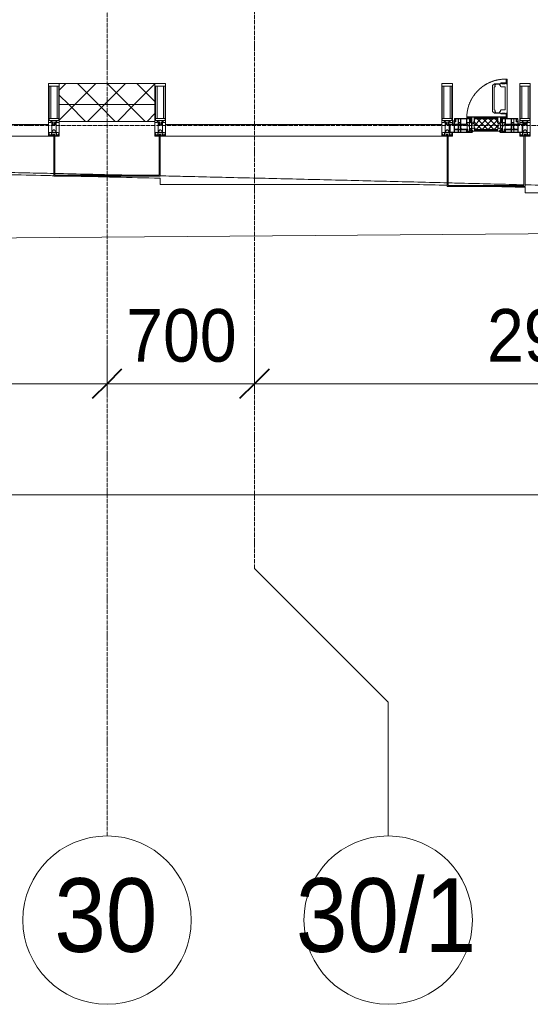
# Model space of a CAD drawing. Header units: millimetres. Extents: x 108703 to 201767, y 7718 to 232073.
# Tile 16 of 43: x 118335 to 120760, y 11226 to 15903. Entities that reach past the tile are written whole.
import ezdxf

# ---------------------------------------------------------------- set-up
doc = ezdxf.new("R2010")
doc.units = ezdxf.units.MM
for name, pattern in [('-D1-02х01', [3, 2, -1]), ('ADSK_Линия сетки', [25, 20, -2.5, 0, -2.5]), ('Линия сетки', [25, 20, -2.5, 0, -2.5])]:
    doc.linetypes.add(name, pattern=pattern)
for name, color, linetype, lineweight in [('Импосты витража', 7, 'Continuous', 18), ('Колонны', 7, 'Continuous', 18), ('Окна', 7, 'Continuous', 18), ('Оси', 7, 'Continuous', 9), ('Панели витража', 7, 'Continuous', 18), ('Размеры', 7, 'Continuous', 9), ('Размеры-100', 7, 'Continuous', 9), ('Стены разрез', 7, 'Continuous', 40), ('Стены штриховка', 7, 'Continuous', 40), ('Форма', 7, 'Continuous', 18), ('Формообразующий элемент-перекрытие', 7, 'Continuous', 18), ('Элементы узлов', 7, 'Continuous', 18)]:
    doc.layers.add(name, color=color, linetype=linetype, lineweight=lineweight)
doc.styles.add('Arial', font='arial.ttf', dxfattribs={"width": 0.9, "height": 250})
doc.styles.add('Arial_1', font='arial.ttf', dxfattribs={"width": 0.9, "height": 350})
doc.dimstyles.new('Основной_2_5_мм', dxfattribs={"dimscale": 304.8, "dimtxt": 255.06485, "dimasz": 0.463911, "dimexe": 0.492126, "dimexo": 0.492126, "dimgap": 0.098425, "dimtad": 1, "dimdec": 0, "dimdsep": 46, "dimtxsty": 'Arial', "dimblk1": 'OBLIQUE', "dimblk2": 'OBLIQUE', "dimsah": 1, "dimcen": 0.09, "dimdle": 0.492126, "dimazin": 2, "dimtfac": 1, "dimtdec": 4, "dimtix": 1, "dimtmove": 0, "dimatfit": 3, "dimfxl": 1, "dimtvp": 1, "dimtolj": 1, "dimtzin": 0, "dimlwd": 20, "dimlwe": 20, "dimarcsym": 2})
pattern_1 = [(45, (0, 0), (-70.71068, 70.71068), []), (135, (0, 0), (-70.71068, -70.71068), [])]

# ---------------------------------------------------------------- blocks, each defined once
blk = doc.blocks.new('A_PAN_Створка - 383мм-V34-МКСС_К4_L25_84_600_')
at = {"layer": 'Панели витража', "lineweight": 5}
h = blk.add_hatch(dxfattribs=at)
h.set_pattern_fill('FP_8', color=256, style=0, pattern_type=2)
h.set_pattern_definition([(45, (-120550, -15350), (-14.1421356, 14.1421356), []), (135, (-120550, -15350), (-14.1421356, -14.1421356), [])])
h.paths.add_polyline_path([(-54.5, 31.8), (54.5, 31.8), (54.9, 34.1), (57.2, 36.4), (57.2, 60.8), (54.6, 63.4), (53.6, 82.7), (-54.6, 81.8), (-54.6, 63.4), (-57.2, 60.8), (-57.2, 36.4), (-54.9, 34.1)])
at = {"layer": 'Окна', "lineweight": 5}
for p, q in [((39.7, 249), (31.1, 240.4)), ((31.1, 117.6), (31.1, 240.4)), ((41.4, 234.2), (39.1, 233.8)), ((70.1, 249), (39.7, 249)), ((41.4, 234.2), (43.5, 236.3)), ((45, 244.7), (42.3, 239.8)), ((42.3, 239.8), (43.5, 236.3)), ((45.9, 246.8), (45, 244.7)), ((63.3, 246.8), (45.9, 246.8)), ((64.1, 245), (63.3, 246.8)), ((64.1, 245), (66.7, 241)), ((66.7, 241), (68.6, 239.7)), ((68.6, 239.7), (68.6, 236.4)), ((68.6, 236.4), (71.1, 233.9)), ((70.1, 252.9), (70.1, 249)), ((95.1, 252.9), (70.1, 252.9)), ((71.1, 233.9), (89.5, 233.9)), ((74.1, 248.4), (74.1, 252.9)), ((89.1, 248.4), (74.1, 248.4)), ((89.1, 252.9), (89.1, 248.4)), ((89.5, 233.9), (90.6, 232.8)), ((93.1, 248.4), (93.1, 252.9)), ((97.9, 248.4), (93.1, 248.4)), ((95.1, 270.5), (95.1, 252.9)), ((99.6, 270.5), (95.1, 270.5)), ((97.9, 262.4), (95.1, 262.4)), ((97.9, 262.4), (97.9, 248.4)), ((99.6, 270.5), (99.6, 87.5)), ((39.1, 179), (39.1, 233.8)), ((90.6, 125.2), (90.6, 232.8)), ((39.1, 179), (39.1, 124.2)), ((39.7, 109), (31.1, 117.6)), ((41.4, 123.8), (39.1, 124.2)), ((70.1, 109), (39.7, 109)), ((41.4, 123.8), (43.5, 121.7)), ((42.3, 118.2), (43.5, 121.7)), ((45, 113.3), (42.3, 118.2)), ((45.9, 111.2), (45, 113.3)), ((63.3, 111.2), (45.9, 111.2)), ((64.1, 113), (63.3, 111.2)), ((64.1, 113), (66.7, 117)), ((66.7, 117), (68.6, 118.3)), ((68.6, 121.6), (71.1, 124.1)), ((68.6, 118.3), (68.6, 121.6)), ((70.1, 105.1), (70.1, 109)), ((95.1, 105.1), (70.1, 105.1)), ((71.1, 124.1), (89.5, 124.1)), ((74.1, 109.6), (74.1, 105.1)), ((89.1, 109.6), (74.1, 109.6)), ((89.1, 105.1), (89.1, 109.6)), ((89.5, 124.1), (90.6, 125.2)), ((93.1, 109.6), (93.1, 105.1)), ((97.9, 109.6), (93.1, 109.6)), ((95.1, 87.5), (95.1, 105.1)), ((97.9, 95.6), (95.1, 95.6)), ((97.9, 95.6), (97.9, 109.6)), ((-171, 57), (-156, 57)), ((-171, 17), (-171, 57)), ((-153, 73.5), (-150, 73.5)), ((-153, 60), (-153, 73.5)), ((-150, 84), (-78, 84)), ((-150, 73.5), (-150, 84)), ((-91.5, 92), (91.5, 92)), ((-91.5, 87.5), (-91.5, 92)), ((-73.9, 87.5), (-91.5, 87.5)), ((-78, 84), (-78, 23.5)), ((-73.9, 62.5), (-73.9, 87.5)), ((-70, 62.5), (-73.9, 62.5)), ((-70, 32.1), (-70, 62.5)), ((70, 62.5), (70, 32.1)), ((73.9, 62.5), (70, 62.5)), ((73.9, 87.5), (73.9, 62.5)), ((91.5, 87.5), (73.9, 87.5)), ((78, 84), (150, 84)), ((78, 23.5), (78, 84)), ((91.5, 92), (91.5, 87.5)), ((99.6, 87.5), (95.1, 87.5)), ((150, 84), (150, 73.5)), ((150, 73.5), (153, 73.5)), ((153, 73.5), (153, 60)), ((156, 57), (171, 57)), ((171, 57), (171, 17)), ((-67.9, 17), (-171, 17)), ((-78, 23.5), (-67.9, 23.5)), ((-61.4, 23.5), (-70, 32.1)), ((-67.9, 23.5), (-64.6, 26.8)), ((-67.9, 17), (-67.9, 23.5)), ((-61.4, 23.5), (-67.9, 17)), ((-64.6, 26.8), (-61.4, 23.5)), ((61.4, 23.5), (-61.4, 23.5)), ((70, 32.1), (61.4, 23.5)), ((61.4, 23.5), (64.6, 26.8)), ((67.9, 17), (61.4, 23.5)), ((64.6, 26.8), (67.9, 23.5)), ((67.9, 23.5), (67.9, 17)), ((67.9, 23.5), (78, 23.5)), ((171, 17), (67.9, 17))]:
    blk.add_line(p, q, dxfattribs=at)
at = {"layer": 'Окна', "color": 253, "lineweight": 5, "true_color": 0xaaaaaa}
for p, q in [((-171, 55.5), (-152, 55.5)), ((-152, 20), (-152, 73.5)), ((-150.5, 69.5), (-150.5, 73.5)), ((-145, 69.5), (-150.5, 69.5)), ((-150.5, 33.6), (-150.5, 68)), ((-150.5, 68), (-143.5, 68)), ((-150.5, 56.6), (-132.4, 56.6)), ((-136.4, 52.4), (-150.5, 52.4)), ((-148.5, 82.5), (-132.4, 82.5)), ((-148.5, 81), (-148.5, 82.5)), ((-143.5, 81), (-148.5, 81)), ((-145, 69.5), (-145, 79.5)), ((-143.5, 68), (-143.5, 81)), ((-137.2, 54.8), (-135.8, 50.8)), ((-132.5, 54.8), (-137.2, 54.8)), ((-132.1, 49), (-135.8, 50.8)), ((-132.5, 53.8), (-133.4, 52)), ((-133.4, 52), (-130.1, 50.4)), ((-132.5, 53.8), (-132.5, 54.8)), ((-132.4, 56.6), (-132.4, 82.5)), ((-132.1, 49), (-132.1, 36.8)), ((-131, 82.5), (-120.8, 82.5)), ((-131, 82.5), (-131, 64.6)), ((-131, 64.6), (-120.8, 64.6)), ((-131, 56.5), (-131, 62.6)), ((-120.8, 62.6), (-131, 62.6)), ((-131, 56.5), (-120.8, 56.5)), ((-131, 55.1), (-131, 52.7)), ((-120.8, 55.1), (-131, 55.1)), ((-129.4, 51.1), (-131, 52.7)), ((-130.1, 50.4), (-129.4, 51.1)), ((-130.1, 35.3), (-130.1, 50.4)), ((-122.4, 51.1), (-120.8, 52.7)), ((-121.7, 50.4), (-122.4, 51.1)), ((-118.4, 52), (-121.7, 50.4)), ((-121.7, 35.3), (-121.7, 50.4)), ((-120.8, 82.5), (-120.8, 64.6)), ((-120.8, 56.5), (-120.8, 62.6)), ((-120.8, 55.1), (-120.8, 52.7)), ((-119.7, 49), (-115.9, 50.8)), ((-119.7, 49), (-119.7, 36.8)), ((-119.3, 82.5), (-92.5, 82.5)), ((-119.3, 56.6), (-119.3, 82.5)), ((-92.5, 56.6), (-119.3, 56.6)), ((-119.3, 54.8), (-114.6, 54.8)), ((-119.3, 53.8), (-119.3, 54.8)), ((-119.3, 53.8), (-118.4, 52)), ((-114.6, 54.8), (-115.9, 50.8)), ((-94.1, 52.5), (-115.3, 52.5)), ((-89.9, 50.9), (-94.1, 52.5)), ((-92.5, 56.6), (-92.5, 82.5)), ((-90.8, 82.5), (-79.5, 82.5)), ((-90.8, 64.6), (-90.8, 82.5)), ((-80.1, 64.6), (-90.8, 64.6)), ((-90.8, 62.7), (-90.8, 56.6)), ((-80.4, 62.7), (-90.8, 62.7)), ((-90.8, 56.6), (-85.9, 56.6)), ((-89.9, 52.2), (-88.6, 53.5)), ((-89.9, 52.2), (-89.9, 50.9)), ((-89.9, 35.1), (-89.9, 50.9)), ((-85.9, 53.5), (-88.6, 53.5)), ((-85.9, 56.6), (-85.9, 53.5)), ((-85.9, 53.5), (-78, 45.6)), ((-85, 84), (-85, 87.5)), ((-85, 87.5), (-78, 87.5)), ((-78, 84), (-85, 84)), ((-80.4, 61.1), (-80.4, 62.7)), ((-78, 61.1), (-80.4, 61.1)), ((-80.1, 66.1), (-80.1, 64.6)), ((-78, 66.1), (-80.1, 66.1)), ((-79.5, 82.5), (-79.5, 80.6)), ((-79.5, 80.6), (-78, 80.6)), ((-78, 87.5), (-78, 84)), ((-78, 66.1), (-78, 61.1)), ((78, 87.5), (78, 84)), ((85, 87.5), (78, 87.5)), ((78, 84), (85, 84)), ((79.5, 80.6), (78, 80.6)), ((78, 66.1), (78, 61.1)), ((78, 66.1), (80.1, 66.1)), ((78, 61.1), (80.4, 61.1)), ((85.9, 53.5), (78, 45.6)), ((90.8, 82.5), (79.5, 82.5)), ((79.5, 82.5), (79.5, 80.6)), ((80.1, 66.1), (80.1, 64.6)), ((80.1, 64.6), (90.8, 64.6)), ((80.4, 62.7), (90.8, 62.7)), ((80.4, 61.1), (80.4, 62.7)), ((85, 84), (85, 87.5)), ((85.9, 56.6), (85.9, 53.5)), ((90.8, 56.6), (85.9, 56.6)), ((85.9, 53.5), (88.6, 53.5)), ((89.9, 52.2), (88.6, 53.5)), ((89.9, 50.9), (94.1, 52.5)), ((89.9, 52.2), (89.9, 50.9)), ((89.9, 35.1), (89.9, 50.9)), ((90.8, 64.6), (90.8, 82.5)), ((90.8, 62.7), (90.8, 56.6)), ((119.3, 82.5), (92.5, 82.5)), ((92.5, 56.6), (92.5, 82.5)), ((92.5, 56.6), (119.3, 56.6)), ((94.1, 52.5), (115.3, 52.5)), ((114.6, 54.8), (115.9, 50.8)), ((119.3, 54.8), (114.6, 54.8)), ((119.7, 49), (115.9, 50.8)), ((119.3, 53.8), (118.4, 52)), ((118.4, 52), (121.7, 50.4)), ((119.3, 56.6), (119.3, 82.5)), ((119.3, 53.8), (119.3, 54.8)), ((119.7, 49), (119.7, 36.8)), ((120.8, 82.5), (120.8, 64.6)), ((131, 82.5), (120.8, 82.5)), ((131, 64.6), (120.8, 64.6)), ((120.8, 56.5), (120.8, 62.6)), ((120.8, 62.6), (131, 62.6)), ((131, 56.5), (120.8, 56.5)), ((120.8, 55.1), (120.8, 52.7)), ((120.8, 55.1), (131, 55.1)), ((122.4, 51.1), (120.8, 52.7)), ((121.7, 50.4), (122.4, 51.1)), ((121.7, 35.3), (121.7, 50.4)), ((129.4, 51.1), (131, 52.7)), ((130.1, 50.4), (129.4, 51.1)), ((133.4, 52), (130.1, 50.4)), ((130.1, 35.3), (130.1, 50.4)), ((131, 82.5), (131, 64.6)), ((131, 56.5), (131, 62.6)), ((131, 55.1), (131, 52.7)), ((132.1, 49), (135.8, 50.8)), ((132.1, 49), (132.1, 36.8)), ((132.4, 56.6), (132.4, 82.5)), ((148.5, 82.5), (132.4, 82.5)), ((150.5, 56.6), (132.4, 56.6)), ((132.5, 54.8), (137.2, 54.8)), ((132.5, 53.8), (132.5, 54.8)), ((132.5, 53.8), (133.4, 52)), ((137.2, 54.8), (135.8, 50.8)), ((136.4, 52.4), (150.5, 52.4)), ((143.5, 81), (148.5, 81)), ((143.5, 68), (143.5, 81)), ((150.5, 68), (143.5, 68)), ((145, 69.5), (145, 79.5)), ((145, 69.5), (150.5, 69.5)), ((148.5, 81), (148.5, 82.5)), ((150.5, 69.5), (150.5, 73.5)), ((150.5, 33.6), (150.5, 68)), ((152, 20), (152, 73.5)), ((171, 55.5), (152, 55.5)), ((-171, 18.5), (-153.5, 18.5)), ((-153.5, 18.5), (-152, 20)), ((-136.3, 33.6), (-150.5, 33.6)), ((-150.5, 29.4), (-132.4, 29.4)), ((-150.5, 17), (-150.5, 29.4)), ((-132.4, 18.6), (-150.5, 18.6)), ((-137.2, 31), (-135.8, 35)), ((-132.5, 31), (-137.2, 31)), ((-132.1, 36.8), (-135.8, 35)), ((-133.4, 33.7), (-130.1, 35.3)), ((-132.5, 31.9), (-133.4, 33.7)), ((-132.5, 31.9), (-132.5, 31)), ((-132.4, 29.4), (-132.4, 18.6)), ((-129.4, 34.6), (-131, 33)), ((-131, 30.9), (-131, 33)), ((-120.8, 30.9), (-131, 30.9)), ((-131, 29.5), (-120.8, 29.5)), ((-131, 18.2), (-131, 29.5)), ((-120.8, 18.2), (-131, 18.2)), ((-130.1, 35.3), (-129.4, 34.6)), ((-121.7, 35.3), (-122.4, 34.6)), ((-122.4, 34.6), (-120.8, 33)), ((-118.4, 33.7), (-121.7, 35.3)), ((-120.8, 30.9), (-120.8, 33)), ((-120.8, 18.2), (-120.8, 29.5)), ((-119.7, 36.8), (-115.9, 35)), ((-119.3, 31.9), (-118.4, 33.7)), ((-119.3, 31.9), (-119.3, 31)), ((-119.3, 31), (-114.6, 31)), ((-92.5, 29.4), (-119.3, 29.4)), ((-119.3, 29.4), (-119.3, 18.6)), ((-119.3, 18.6), (-92.5, 18.6)), ((-114.6, 31), (-115.9, 35)), ((-94.1, 33.5), (-115.4, 33.5)), ((-89.9, 35.1), (-94.1, 33.5)), ((-92.5, 18.6), (-92.5, 29.4)), ((-90.8, 18.5), (-90.8, 29.4)), ((-90.8, 29.4), (-85.9, 29.4)), ((-87.3, 18.5), (-90.8, 18.5)), ((-89.9, 32.5), (-89.9, 35.1)), ((-85.9, 32.5), (-89.9, 32.5)), ((-87.3, 21.9), (-85.9, 21.9)), ((-87.3, 20.4), (-87.3, 21.9)), ((-87.3, 20.4), (-87.3, 18.5)), ((-84.8, 20.4), (-87.3, 20.4)), ((-85.9, 29.4), (-85.9, 32.5)), ((-85.9, 21.9), (-85.9, 29.4)), ((-85.9, 18.2), (-85.9, 20.4)), ((-75.9, 18.2), (-85.9, 18.2)), ((-83.4, 20.4), (-84.8, 20.4)), ((-70, 33.8), (-83.4, 20.4)), ((-78, 45.6), (-78, 36.8)), ((-78, 36.8), (-70, 36.8)), ((-75.9, 23.5), (-73, 23.5)), ((-75.9, 21.5), (-75.9, 23.5)), ((-75.9, 21.5), (-75.9, 18.2)), ((-74.9, 21.5), (-75.9, 21.5)), ((-74.9, 17.9), (-74.9, 21.5)), ((-68.9, 17.9), (-74.9, 17.9)), ((-67.2, 29.3), (-73, 23.5)), ((-70, 36.8), (-70, 33.8)), ((-68.9, 21.5), (-68.9, 17.9)), ((-67.9, 21.5), (-68.9, 21.5)), ((-67.9, 23.5), (-64.6, 26.8)), ((-67.9, 21.5), (-67.9, 23.5)), ((-64.6, 26.8), (-67.2, 29.3)), ((64.6, 26.8), (67.2, 29.3)), ((67.9, 23.5), (64.6, 26.8)), ((67.2, 29.3), (73, 23.5)), ((67.9, 21.5), (67.9, 23.5)), ((67.9, 21.5), (68.9, 21.5)), ((68.9, 21.5), (68.9, 17.9)), ((68.9, 17.9), (74.9, 17.9)), ((70, 36.8), (70, 33.8)), ((78, 36.8), (70, 36.8)), ((70, 33.8), (83.4, 20.4)), ((75.9, 23.5), (73, 23.5)), ((74.9, 21.5), (75.9, 21.5)), ((74.9, 17.9), (74.9, 21.5)), ((75.9, 21.5), (75.9, 23.5)), ((75.9, 21.5), (75.9, 18.2)), ((75.9, 18.2), (85.9, 18.2)), ((78, 45.6), (78, 36.8)), ((83.4, 20.4), (84.8, 20.4)), ((84.8, 20.4), (87.3, 20.4)), ((85.9, 32.5), (89.9, 32.5)), ((85.9, 29.4), (85.9, 32.5)), ((85.9, 21.9), (85.9, 29.4)), ((90.8, 29.4), (85.9, 29.4)), ((87.3, 21.9), (85.9, 21.9)), ((85.9, 18.2), (85.9, 20.4)), ((87.3, 20.4), (87.3, 21.9)), ((87.3, 20.4), (87.3, 18.5)), ((87.3, 18.5), (90.8, 18.5)), ((89.9, 35.1), (94.1, 33.5)), ((89.9, 32.5), (89.9, 35.1)), ((90.8, 18.5), (90.8, 29.4)), ((92.5, 18.6), (92.5, 29.4)), ((92.5, 29.4), (119.3, 29.4)), ((119.3, 18.6), (92.5, 18.6)), ((94.1, 33.5), (115.4, 33.5)), ((114.6, 31), (115.9, 35)), ((119.3, 31), (114.6, 31)), ((119.7, 36.8), (115.9, 35)), ((118.4, 33.7), (121.7, 35.3)), ((119.3, 31.9), (118.4, 33.7)), ((119.3, 31.9), (119.3, 31)), ((119.3, 29.4), (119.3, 18.6)), ((122.4, 34.6), (120.8, 33)), ((120.8, 30.9), (120.8, 33)), ((120.8, 30.9), (131, 30.9)), ((120.8, 18.2), (120.8, 29.5)), ((131, 29.5), (120.8, 29.5)), ((120.8, 18.2), (131, 18.2)), ((121.7, 35.3), (122.4, 34.6)), ((130.1, 35.3), (129.4, 34.6)), ((129.4, 34.6), (131, 33)), ((133.4, 33.7), (130.1, 35.3)), ((131, 30.9), (131, 33)), ((131, 18.2), (131, 29.5)), ((132.1, 36.8), (135.8, 35)), ((150.5, 29.4), (132.4, 29.4)), ((132.4, 29.4), (132.4, 18.6)), ((132.4, 18.6), (150.5, 18.6)), ((132.5, 31.9), (133.4, 33.7)), ((132.5, 31.9), (132.5, 31)), ((132.5, 31), (137.2, 31)), ((137.2, 31), (135.8, 35)), ((136.3, 33.6), (150.5, 33.6)), ((150.5, 17), (150.5, 29.4)), ((153.5, 18.5), (152, 20)), ((171, 18.5), (153.5, 18.5))]:
    blk.add_line(p, q, dxfattribs=at)
at = {"layer": 'Окна', "linetype": '-D1-02х01', "lineweight": 5}
blk.add_arc((91.4, 87.5), 183, 88.8555, 178.5909, dxfattribs=at)
at = {"layer": 'Окна', "lineweight": 5}
for centre, start, end in [((-156, 60), 270, 360), ((156, 60), 180, 270)]:
    blk.add_arc(centre, 3, start, end, dxfattribs=at)
at = {"layer": 'Элементы узлов', "color": 253, "lineweight": 5, "true_color": 0xaaaaaa}
for p, q in [((-91.5, 92), (-91.5, 87.5)), ((-91.5, 92), (91.5, 92)), ((-91.5, 87.5), (-73.9, 87.5)), ((-83.4, 90.3), (-69.4, 90.3)), ((-83.4, 90.3), (-83.4, 87.5)), ((-73.9, 87.5), (-73.9, 62.5)), ((-69.4, 85.5), (-73.9, 85.5)), ((-73.9, 81.5), (-69.4, 81.5)), ((-69.4, 66.5), (-73.9, 66.5)), ((-73.9, 62.5), (-70, 62.5)), ((-70, 62.5), (-70, 32.1)), ((-69.4, 90.3), (-69.4, 85.5)), ((-69.4, 81.5), (-69.4, 66.5)), ((-67.9, 89.3), (-66.9, 90.3)), ((-67.9, 62.5), (-67.9, 89.3)), ((-61.7, 62.5), (-67.9, 62.5)), ((-66, 56.5), (-67.8, 55.7)), ((-67.8, 55.7), (-67.8, 38.3)), ((-66.9, 90.3), (-57.4, 90.3)), ((-66, 56.5), (-62, 59.1)), ((-62, 59.1), (-60.7, 61)), ((-60.1, 67.7), (-61.7, 64.9)), ((-61.7, 64.9), (-61.7, 62.5)), ((-60.7, 61), (-57.4, 61)), ((-56.4, 67.7), (-60.1, 67.7)), ((-57.4, 90.3), (-56.4, 89.4)), ((-57.4, 61), (-54.9, 63.5)), ((-54.6, 63.4), (-57.2, 60.8)), ((-57.2, 60.8), (-57.2, 36.4)), ((-56.4, 89.4), (-56.4, 67.7)), ((-53.9, 90.3), (-54.9, 89.3)), ((-54.9, 89.3), (-54.9, 85.6)), ((-54.9, 85.6), (-53.9, 84.6)), ((-54.9, 81.9), (-53.8, 83)), ((-54.9, 63.5), (-54.9, 81.9)), ((-53.6, 82.7), (-54.6, 81.8)), ((-54.6, 81.8), (-54.6, 63.4)), ((53.9, 90.3), (-53.9, 90.3)), ((-53.9, 84.6), (53.9, 84.6)), ((53.8, 83), (-53.8, 83)), ((53.6, 82.7), (-53.6, 82.7)), ((54.6, 81.8), (53.6, 82.7)), ((54.9, 81.9), (53.8, 83)), ((53.9, 90.3), (54.9, 89.3)), ((54.9, 85.6), (53.9, 84.6)), ((54.6, 63.4), (54.6, 81.8)), ((57.2, 60.8), (54.6, 63.4)), ((54.9, 89.3), (54.9, 85.6)), ((54.9, 63.5), (54.9, 81.9)), ((57.4, 61), (54.9, 63.5)), ((57.4, 90.3), (56.4, 89.4)), ((56.4, 89.4), (56.4, 67.7)), ((56.4, 67.7), (60.1, 67.7)), ((57.2, 36.4), (57.2, 60.8)), ((66.9, 90.3), (57.4, 90.3)), ((60.7, 61), (57.4, 61)), ((60.1, 67.7), (61.7, 64.9)), ((62, 59.1), (60.7, 61)), ((61.7, 64.9), (61.7, 62.5)), ((61.7, 62.5), (67.9, 62.5)), ((66, 56.5), (62, 59.1)), ((66, 56.5), (67.8, 55.7)), ((67.9, 89.3), (66.9, 90.3)), ((67.8, 55.7), (67.8, 38.3)), ((67.9, 62.5), (67.9, 89.3)), ((69.4, 90.3), (69.4, 85.5)), ((83.4, 90.3), (69.4, 90.3)), ((69.4, 85.5), (73.9, 85.5)), ((69.4, 81.5), (69.4, 66.5)), ((73.9, 81.5), (69.4, 81.5)), ((69.4, 66.5), (73.9, 66.5)), ((70, 62.5), (70, 32.1)), ((73.9, 62.5), (70, 62.5)), ((91.5, 87.5), (73.9, 87.5)), ((73.9, 87.5), (73.9, 62.5)), ((83.4, 90.3), (83.4, 87.5)), ((91.5, 92), (91.5, 87.5)), ((-70, 32.1), (-61.4, 23.5)), ((-67.8, 38.3), (-65.7, 37.4)), ((-65.7, 37.4), (-60.8, 34.7)), ((61.4, 23.5), (-61.4, 23.5)), ((-60.8, 34.7), (-57.3, 35.9)), ((-55.2, 33.8), (-57.3, 35.9)), ((-57.2, 36.4), (-54.9, 34.1)), ((-55.2, 33.8), (-54.8, 31.5)), ((-54.9, 34.1), (-54.5, 31.8)), ((-53.9, 30.5), (-54.9, 29.5)), ((-54.9, 29.5), (-54.9, 25.8)), ((-54.9, 25.8), (-53.9, 24.8)), ((0, 31.5), (-54.8, 31.5)), ((-54.5, 31.8), (54.5, 31.8)), ((53.9, 30.5), (-53.9, 30.5)), ((-53.9, 24.8), (53.9, 24.8)), ((0, 31.5), (54.8, 31.5)), ((53.9, 30.5), (54.9, 29.5)), ((54.9, 25.8), (53.9, 24.8)), ((54.5, 31.8), (54.9, 34.1)), ((55.2, 33.8), (54.8, 31.5)), ((54.9, 34.1), (57.2, 36.4)), ((54.9, 29.5), (54.9, 25.8)), ((55.2, 33.8), (57.3, 35.9)), ((60.8, 34.7), (57.3, 35.9)), ((65.7, 37.4), (60.8, 34.7)), ((70, 32.1), (61.4, 23.5)), ((67.8, 38.3), (65.7, 37.4))]:
    blk.add_line(p, q, dxfattribs=at)
blk = doc.blocks.new('System Panel - A_PAN_Glass-7508020-МКСС_К4_L25_84_600_')
at = {"layer": 'Панели витража', "color": 253, "lineweight": 5, "true_color": 0xaaaaaa}
for p, q in [((656.25, 55), (-656.25, 55)), ((-656.25, 55), (-656.25, 0)), ((656.25, 0), (656.25, 55)), ((-656.25, 0), (656.25, 0))]:
    blk.add_line(p, q, dxfattribs=at)
blk = doc.blocks.new('Rectangular Mullion - 50Wx250H-2623690-МКСС_К4_L25_84_600_')
at = {"layer": 'Элементы узлов', "color": 253, "lineweight": 5, "true_color": 0xaaaaaa}
for p, q in [((-25, 65.2), (-25, 250)), ((-25, 250), (0, 250)), ((-23, 237.3), (0, 237.3)), ((-23, 237.3), (-23, 73.6)), ((-14.9, 84), (-14.9, 237.3)), ((25, 250), (0, 250)), ((23, 237.3), (0, 237.3)), ((14.9, 84), (14.9, 237.3)), ((23, 237.3), (23, 73.6)), ((25, 65.2), (25, 250)), ((-14, 65.2), (-25, 65.2)), ((0, 84), (-23, 84)), ((-0.5, 73.6), (-23, 73.6)), ((-14, 71.3), (-14, 65.2)), ((-10, 71.3), (-14, 71.3)), ((-10, 53), (-10, 71.3)), ((-8.7, 53), (-10, 53)), ((-10, 53), (-10, 17)), ((-8.7, 53), (-7, 54.7)), ((-7, 65.2), (-5.9, 67.3)), ((-7, 65.2), (-7, 54.7)), ((-4.1, 67.3), (-5.9, 67.3)), ((-4.1, 67.3), (-2.9, 65.1)), ((-2.9, 65.1), (-2.9, 54.6)), ((-1.3, 53), (-2.9, 54.6)), ((0, 53), (-1.3, 53)), ((0, 84), (23, 84)), ((0, 53), (1.3, 53)), ((0.5, 73.6), (23, 73.6)), ((1.3, 53), (2.9, 54.6)), ((4.1, 67.3), (2.9, 65.1)), ((2.9, 65.1), (2.9, 54.6)), ((4.1, 67.3), (5.9, 67.3)), ((7, 65.2), (5.9, 67.3)), ((7, 65.2), (7, 54.7)), ((8.7, 53), (7, 54.7)), ((8.7, 53), (10, 53)), ((10, 71.3), (14, 71.3)), ((10, 53), (10, 71.3)), ((10, 53), (10, 17)), ((14, 71.3), (14, 65.2)), ((14, 65.2), (25, 65.2)), ((-23.8, 14.6), (-25, 14.2)), ((-25, 0), (-25, 14.2)), ((-22.3, 17), (-23.8, 17)), ((-23.8, 17), (-23.8, 14.6)), ((-22.5, 10.6), (-23.8, 14.6)), ((-22.5, 10.6), (-23.7, 9.9)), ((-23.7, 1.3), (-23.7, 9.9)), ((-23.7, 1.3), (-11.8, 1.3)), ((-23.2, 10.2), (-22.5, 8)), ((-22.5, 8), (-22.5, 4.5)), ((-21.3, 4.5), (-22.5, 4.5)), ((-22.3, 17), (-22.3, 16)), ((-22.3, 16), (-21.3, 16)), ((-19, 17.6), (-21.3, 16)), ((-21.3, 4.5), (-21.3, 6.5)), ((-21.3, 6.5), (-14.2, 6.5)), ((-18.4, 16.6), (-19, 17.6)), ((-7.4, 16.6), (-18.4, 16.6)), ((-14.2, 6.5), (-14.2, 4.5)), ((-13.2, 4.5), (-14.2, 4.5)), ((-13.2, 4.5), (-12.2, 7.2)), ((-12.7, 7.6), (-11.3, 11.4)), ((-12.7, 7.6), (-11.8, 6.9)), ((-12.2, 9), (-12.2, 14.8)), ((-12.2, 14.8), (0, 14.8)), ((-11.8, 1.3), (-11.8, 6.9)), ((-10.5, 11.2), (-11.3, 11.4)), ((-10.5, 1.5), (-10.5, 11.2)), ((-4.8, 1.5), (-10.5, 1.5)), ((-10, 17), (-7.5, 17)), ((-8.5, 23), (-1.5, 30)), ((-8.5, 18.5), (-8.5, 23)), ((-7.5, 18.5), (-8.5, 18.5)), ((-7.5, 17), (-7.5, 18.5)), ((-7.4, 18), (-7.4, 16.6)), ((-2.6, 18), (-7.4, 18)), ((0, 8), (-4.8, 8)), ((-4.8, 1.5), (-4.8, 8)), ((-2.6, 18), (-2.6, 16.8)), ((-2.6, 16.8), (0, 16.8)), ((-1.5, 30), (0, 30)), ((1.5, 30), (0, 30)), ((2.6, 16.8), (0, 16.8)), ((0, 14.8), (0, 16.8)), ((0, 14.8), (0, 16.8)), ((12.2, 14.8), (0, 14.8)), ((0, 0), (0, 8)), ((0, 8), (4.8, 8)), ((0, 0), (0, 8)), ((8.5, 23), (1.5, 30)), ((2.6, 18), (2.6, 16.8)), ((2.6, 18), (7.4, 18)), ((4.8, 1.5), (4.8, 8)), ((4.8, 1.5), (10.5, 1.5)), ((7.4, 18), (7.4, 16.6)), ((7.4, 16.6), (18.4, 16.6)), ((7.5, 18.5), (8.5, 18.5)), ((7.5, 17), (7.5, 18.5)), ((10, 17), (7.5, 17)), ((8.5, 18.5), (8.5, 23)), ((10.5, 11.2), (11.3, 11.4)), ((10.5, 1.5), (10.5, 11.2)), ((12.7, 7.6), (11.3, 11.4)), ((12.7, 7.6), (11.8, 6.9)), ((11.8, 1.3), (11.8, 6.9)), ((23.7, 1.3), (11.8, 1.3)), ((12.2, 9), (12.2, 14.8)), ((13.2, 4.5), (12.2, 7.2)), ((13.2, 4.5), (14.2, 4.5)), ((21.3, 6.5), (14.2, 6.5)), ((14.2, 6.5), (14.2, 4.5)), ((18.4, 16.6), (19, 17.6)), ((19, 17.6), (21.3, 16)), ((22.3, 16), (21.3, 16)), ((21.3, 4.5), (21.3, 6.5)), ((21.3, 4.5), (22.5, 4.5)), ((22.3, 17), (22.3, 16)), ((22.3, 17), (23.8, 17)), ((22.5, 10.6), (23.8, 14.6)), ((22.5, 10.6), (23.7, 9.9)), ((23.2, 10.2), (22.5, 8)), ((22.5, 8), (22.5, 4.5)), ((23.7, 1.3), (23.7, 9.9)), ((23.8, 17), (23.8, 14.6)), ((23.8, 14.6), (25, 14.2)), ((25, 0), (25, 14.2)), ((-25, 0), (0, 0)), ((25, 0), (0, 0))]:
    blk.add_line(p, q, dxfattribs=at)
for centre, start, end in [((-0.5, 73.1), 360, 90), ((0.5, 73.1), 90, 180)]:
    blk.add_arc(centre, 0.5, start, end, dxfattribs=at)
blk = doc.blocks.new('Rectangular Mullion - R_StandardFrame_50Wx250H-V29-МКСС_К4_L25_84_600_')
at = {"layer": 'Импосты витража', "color": 253, "lineweight": 5, "true_color": 0xaaaaaa}
for p, q in [((-25, -250), (-25, 0)), ((-25, 0), (0, 0)), ((5, 0), (25, 0)), ((25, 0), (25, -250)), ((25, -250), (-25, -250))]:
    blk.add_line(p, q, dxfattribs=at)
blk = doc.blocks.new('Rectangular Mullion - R_StandardFrame_50Wx250H-7505731-МКСС_К4_L25_84_600_')
at = {"layer": 'Импосты витража', "color": 253, "lineweight": 5, "true_color": 0xaaaaaa}
for p, q in [((-25, -250), (-25, 0)), ((-25, 0), (-5, 0)), ((0, 0), (25, 0)), ((25, 0), (25, -250)), ((25, -250), (-25, -250))]:
    blk.add_line(p, q, dxfattribs=at)
blk = doc.blocks.new('Rectangular Mullion - R_StandardFrame_50Wx250H-V30-МКСС_К4_L25_84_600_')
at = {"layer": 'Импосты витража', "color": 253, "lineweight": 5, "true_color": 0xaaaaaa}
for p, q in [((-25, -250), (-25, 0)), ((-25, 0), (0, 0)), ((5, 0), (25, 0)), ((25, 0), (25, -17)), ((25, -57), (25, -250)), ((25, -250), (-25, -250))]:
    blk.add_line(p, q, dxfattribs=at)
blk = doc.blocks.new('Rectangular Mullion - R_StandardFrame_50Wx250H-V31-МКСС_К4_L25_84_600_')
at = {"layer": 'Импосты витража', "color": 253, "lineweight": 5, "true_color": 0xaaaaaa}
for p, q in [((-25, -17), (-25, 0)), ((-25, 0), (-5, 0)), ((0, 0), (25, 0)), ((25, 0), (25, -250)), ((-25, -250), (-25, -57)), ((25, -250), (-25, -250))]:
    blk.add_line(p, q, dxfattribs=at)
blk = doc.blocks.new('A_SLK_PAN_Type1 - Прямой тип панели-6537876-МКСС_К4_L25_84_600_')
at = {"layer": 'Колонны', "lineweight": 5}
for p, q in [((-252.5, 190), (252.5, 190)), ((-252.5, 0), (-252.5, 190)), ((252.5, 190), (252.5, 0)), ((-247.5, 185), (-247.5, 0)), ((247.5, 185), (-247.5, 185)), ((247.5, 0), (247.5, 185)), ((-247.5, 0), (-252.5, 0)), ((252.5, 0), (247.5, 0))]:
    blk.add_line(p, q, dxfattribs=at)
blk = doc.blocks.new('A_SLK_PAN_Type1 - Прямой тип панели Ф-1_1-7503831-МКСС_К4_L25_84_600_')
at = {"layer": 'Колонны', "lineweight": 5}
for p, q in [((-185, 240), (185, 240)), ((-185, 0), (-185, 240)), ((-180, 235), (-180, 0)), ((180, 235), (-180, 235)), ((180, 0), (180, 235)), ((185, 240), (185, 0)), ((-180, 0), (-185, 0)), ((185, 0), (180, 0))]:
    blk.add_line(p, q, dxfattribs=at)
blk = doc.blocks.new('A_OGR_PAN_Отлив - A_OGR_PAN_Отлив-6121307-МКСС_К4_L25_84_600_')
at = {"layer": 'Колонны', "color": 253, "lineweight": 5, "true_color": 0xaaaaaa}
for q in [(-681.2, -242.6), (353.1, -270)]:
    blk.add_line((-681.2, -270), q, dxfattribs=at)
blk = doc.blocks.new('A_OGR_PAN_Отлив - A_OGR_PAN_Отлив-6121293-МКСС_К4_L25_84_600_')
at = {"layer": 'Колонны', "color": 253, "lineweight": 5, "true_color": 0xaaaaaa}
for q in [(-681.2, -200.1), (537.6, -230)]:
    blk.add_line((-681.2, -230), q, dxfattribs=at)
blk = doc.blocks.new('135_SLK_K4_AR_FCD_rvt-1-МКСС_К4_L25_84_600_')
at = {"layer": 'Стены разрез', "lineweight": 5, "true_color": 0xaaaaaa}
h = blk.add_hatch(dxfattribs=at)
h.set_pattern_fill('FP_4', color=253, style=0, pattern_type=2)
h.set_pattern_definition(pattern_1)
h.paths.add_polyline_path([(118977.5, 15500), (118977.5, 15600), (118522.5, 15600), (118522.5, 15500)])
h = blk.add_hatch(dxfattribs=at)
h.set_pattern_fill('FP_4', color=253, style=0, pattern_type=2)
h.set_pattern_definition(pattern_1)
h.paths.add_polyline_path([(118977.5, 15420), (118977.5, 15500), (118522.5, 15500), (118522.5, 15420)])
at = {"layer": 'Стены разрез', "color": 253, "lineweight": 9, "true_color": 0xaaaaaa}
for p, q in [((118977.5, 15600), (118522.5, 15600)), ((118522.5, 15600), (118522.5, 15420)), ((118977.5, 15420), (118977.5, 15600)), ((118522.5, 15420), (118977.5, 15420))]:
    blk.add_line(p, q, dxfattribs=at)
at = {"layer": 'Стены штриховка', "color": 253, "lineweight": 9, "true_color": 0xaaaaaa}
blk.add_line((118977.5, 15500), (118522.5, 15500), dxfattribs=at)
at = {"layer": 'Форма', "color": 253, "lineweight": 5, "true_color": 0xaaaaaa, "flags": 128}
blk.add_lwpolyline([(114341.6, 14827.2), (118320, 14866.3), (121358.5, 14890.7), (123765.7, 14904.4), (125726.1, 14909.6), (127355.1, 14908.1), (128728.7, 14900.7), (129898.9, 14888.4), (130684.9, 14875.8)], dxfattribs=at)
at = {"layer": 'Форма', "color": 253, "lineweight": 9, "true_color": 0xaaaaaa}
for points, knots in [([(117092.6, 15200.6), (117121, 15200.1), (117248.4, 15197.9), (117425.2, 15194.6), (117623.4, 15190.8), (117772.3, 15187.8), (117921.2, 15184.8), (118069.8, 15181.7), (118218.4, 15178.6), (118361, 15175.6), (118454, 15173.5), (118497.5, 15172.6)], [-0.87219366, -0.87219366, -0.87219366, -0.87219366, -0.86842105, -0.85526316, -0.84868421, -0.84210526, -0.83552632, -0.82894737, -0.82236842, -0.81578947, -0.81000883, -0.81000883, -0.81000883, -0.81000883]), ([(118502.3, 15172.5), (118556.2, 15171.3), (118659.6, 15169), (118768.4, 15166.5), (118823.2, 15165.3), (118828.4, 15165.2)], [-0.80979597, -0.80979597, -0.80979597, -0.80979597, -0.80263158, -0.79605263, -0.79536016, -0.79536016, -0.79536016, -0.79536016]), ([(119002.5, 15161.2), (119038.5, 15160.3), (119124, 15158.4), (119308.5, 15154), (119556.1, 15148.1), (119803.7, 15142.1), (120001.9, 15137.2), (120150.7, 15133.5), (120271.8, 15130.4), (120343.2, 15128.6), (120365.1, 15128.1)], [-0.7876588, -0.7876588, -0.7876588, -0.7876588, -0.78289474, -0.77631579, -0.76315789, -0.75, -0.74342105, -0.73684211, -0.73026316, -0.72735482, -0.72735482, -0.72735482, -0.72735482]), ([(120370.1, 15127.9), (120396.1, 15127.3), (120516.2, 15124.2), (120636.1, 15121.2), (120730.1, 15118.7)], [-0.72713351, -0.72713351, -0.72713351, -0.72713351, -0.72368421, -0.7111959, -0.7111959, -0.7111959, -0.7111959]), ([(120735, 15118.6), (120738.4, 15118.5), (120840.9, 15115.9), (120992.8, 15112), (121191, 15106.8), (121339.8, 15102.9), (121488.5, 15099), (121686.7, 15093.8), (121889.7, 15088.4), (122043.1, 15084.3), (122097.5, 15082.8)], [-0.71097796, -0.71097796, -0.71097796, -0.71097796, -0.71052632, -0.69736842, -0.69078947, -0.68421053, -0.67763158, -0.67105263, -0.65789474, -0.6506708, -0.6506708, -0.6506708, -0.6506708])]:
    blk.add_open_spline(points, degree=3, knots=knots, dxfattribs=at)
at = {"layer": 'Формообразующий элемент-перекрытие', "color": 253, "lineweight": 5, "true_color": 0xaaaaaa}
for points, knots in [([(118497.5, 15161.7), (118492.1, 15161.9), (118363.5, 15164.8), (118235, 15167.7), (118111.8, 15170.4)], [0.79206039, 0.79206039, 0.79206039, 0.79206039, 0.79276316, 0.80875182, 0.80875182, 0.80875182, 0.80875182]), ([(120735, 15106.9), (120693.1, 15107.9), (120650.7, 15109), (120608.3, 15110.1), (120607.8, 15110.1)], [0.695220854, 0.695220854, 0.695220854, 0.695220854, 0.700657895, 0.700728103, 0.700728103, 0.700728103, 0.700728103])]:
    blk.add_open_spline(points, degree=3, knots=knots, dxfattribs=at)
for points in [[(119002.5, 15150), (118859.4, 15153.4), (118716.4, 15156.7), (118573.3, 15160)], [(120365, 15116.3), (120314.9, 15117.6), (120264.7, 15118.9), (120214.5, 15120.2)]]:
    blk.add_open_spline(points, degree=3, dxfattribs=at)
at = {"layer": 'Импосты витража', "color": 253, "lineweight": 5, "true_color": 0xaaaaaa}
for p in [(118497.5, 15350), (119002.5, 15350), (120365, 15350), (120735, 15350)]:
    blk.add_blockref('Rectangular Mullion - 50Wx250H-2623690-МКСС_К4_L25_84_600_', p, dxfattribs=at)
at = {"layer": 'Импосты витража', "color": 253, "lineweight": 5, "true_color": 0xaaaaaa, "extrusion": (0, 0, -1), "rotation": 180}
for name, p in [('Rectangular Mullion - R_StandardFrame_50Wx250H-V29-МКСС_К4_L25_84_600_', (-118497.5, 15350)), ('Rectangular Mullion - R_StandardFrame_50Wx250H-7505731-МКСС_К4_L25_84_600_', (-119002.5, 15350)), ('Rectangular Mullion - R_StandardFrame_50Wx250H-V30-МКСС_К4_L25_84_600_', (-120365, 15350)), ('Rectangular Mullion - R_StandardFrame_50Wx250H-V31-МКСС_К4_L25_84_600_', (-120735, 15350))]:
    blk.add_blockref(name, p, dxfattribs=at)
at = {"layer": 'Колонны', "color": 253, "lineweight": 5, "true_color": 0xaaaaaa, "rotation": 180}
for name, p in [('A_SLK_PAN_Type1 - Прямой тип панели-6537876-МКСС_К4_L25_84_600_', (118750, 15350)), ('A_SLK_PAN_Type1 - Прямой тип панели Ф-1_1-7503831-МКСС_К4_L25_84_600_', (120550, 15350))]:
    blk.add_blockref(name, p, dxfattribs=at)
at = {"layer": 'Колонны', "color": 253, "lineweight": 5, "true_color": 0xaaaaaa}
for name, p in [('A_OGR_PAN_Отлив - A_OGR_PAN_Отлив-6121293-МКСС_К4_L25_84_600_', (119683.8, 15350)), ('A_OGR_PAN_Отлив - A_OGR_PAN_Отлив-6121307-МКСС_К4_L25_84_600_', (121416.3, 15350))]:
    blk.add_blockref(name, p, dxfattribs=at)
at = {"layer": 'Панели витража', "color": 253, "lineweight": 5, "true_color": 0xaaaaaa}
for name, p in [('A_PAN_Створка - 383мм-V34-МКСС_К4_L25_84_600_', (120550, 15350)), ('System Panel - A_PAN_Glass-7508020-МКСС_К4_L25_84_600_', (117816.3, 15350)), ('System Panel - A_PAN_Glass-7508020-МКСС_К4_L25_84_600_', (119683.8, 15350))]:
    blk.add_blockref(name, p, dxfattribs=at)
blk = doc.blocks.new('Ось сетки - Круг_Ø8 мм-6577-МКСС_К4_L25_84_600_')
at = {"layer": 'Оси', "lineweight": 20}
for start, end in [(360, 180), (180, 360)]:
    blk.add_arc((0, 0), 4, start, end, dxfattribs=at)
blk = doc.blocks.new('DIMBLOCK1-МКСС_К4_L25_84_600_')
at = {"layer": 'Размеры-100', "lineweight": 20, "transparency": 16777216}
for p, q in [((115150, 14173.9), (115150, 14323.9)), ((118750, 14173.9), (118750, 14323.9)), ((115150, 14173.9), (118750, 14173.9)), ((115150, 14173.9), (115150, 14123.9)), ((118750, 14173.9), (118750, 14123.9))]:
    blk.add_line(p, q, dxfattribs=at)
at = {"layer": 'Размеры-100', "lineweight": 40, "transparency": 16777216}
for p, q in [((115150, 14173.9), (115220.7, 14244.6)), ((118750, 14173.9), (118820.7, 14244.6)), ((115150, 14173.9), (115079.3, 14103.2)), ((118750, 14173.9), (118679.3, 14103.2))]:
    blk.add_line(p, q, dxfattribs=at)
at = {"layer": 'Размеры-100', "color": 0, "lineweight": 20, "transparency": 16777216, "insert": (116604.7, 14528.5), "char_height": 250, "width": 828.765, "attachment_point": 1, "line_spacing_factor": 0.941778, "style": 'Arial'}
blk.add_mtext('3600', dxfattribs=at)
blk = doc.blocks.new('_Oblique')
at = {"color": 0, "linetype": 'ByBlock', "lineweight": -2}
blk.add_line((-0.5, -0.5), (0.5, 0.5), dxfattribs=at)
blk = doc.blocks.new('DIMBLOCK2-МКСС_К4_L25_84_600_')
at = {"layer": 'Размеры-100', "lineweight": 20, "transparency": 16777216}
for p, q in [((118750, 14173.9), (118750, 14323.9)), ((119450, 14173.9), (119450, 14323.9)), ((118750, 14173.9), (119450, 14173.9)), ((118750, 14173.9), (118750, 14123.9)), ((119450, 14173.9), (119450, 14123.9))]:
    blk.add_line(p, q, dxfattribs=at)
at = {"layer": 'Размеры-100', "lineweight": 40, "transparency": 16777216}
for p, q in [((118750, 14173.9), (118820.7, 14244.6)), ((119450, 14173.9), (119520.7, 14244.6)), ((118750, 14173.9), (118679.3, 14103.2)), ((119450, 14173.9), (119379.3, 14103.2))]:
    blk.add_line(p, q, dxfattribs=at)
at = {"layer": 'Размеры-100', "color": 0, "lineweight": 20, "transparency": 16777216, "insert": (118841, 14528.5), "char_height": 250, "width": 621.573, "attachment_point": 1, "line_spacing_factor": 0.941778, "style": 'Arial'}
blk.add_mtext('700', dxfattribs=at)
blk = doc.blocks.new('DIMBLOCK3-МКСС_К4_L25_84_600_')
at = {"layer": 'Размеры-100', "lineweight": 20, "transparency": 16777216}
for p, q in [((119450, 14173.9), (119450, 14323.9)), ((122350, 14173.9), (122350, 14323.9)), ((119450, 14173.9), (122350, 14173.9)), ((119450, 14173.9), (119450, 14123.9)), ((122350, 14173.9), (122350, 14123.9))]:
    blk.add_line(p, q, dxfattribs=at)
at = {"layer": 'Размеры-100', "lineweight": 40, "transparency": 16777216}
for p, q in [((119450, 14173.9), (119520.7, 14244.6)), ((122350, 14173.9), (122420.7, 14244.6)), ((119450, 14173.9), (119379.3, 14103.2)), ((122350, 14173.9), (122279.3, 14103.2))]:
    blk.add_line(p, q, dxfattribs=at)
at = {"layer": 'Размеры-100', "color": 0, "lineweight": 20, "transparency": 16777216, "insert": (120554.7, 14528.5), "char_height": 250, "width": 828.765, "attachment_point": 1, "line_spacing_factor": 0.941778, "style": 'Arial'}
blk.add_mtext('2900', dxfattribs=at)
blk = doc.blocks.new('DIMBLOCK17-МКСС_К4_L25_84_600_')
at = {"layer": 'Размеры-100', "lineweight": 20, "transparency": 16777216}
for p, q in [((115150, 13646.3), (115150, 13796.3)), ((136750, 13646.3), (136750, 13796.3)), ((115000, 13646.3), (136900, 13646.3)), ((115150, 13646.3), (115150, 13596.3)), ((136750, 13646.3), (136750, 13596.3))]:
    blk.add_line(p, q, dxfattribs=at)
at = {"layer": 'Размеры-100', "lineweight": 40, "transparency": 16777216}
for p, q in [((115150, 13646.3), (115220.7, 13717)), ((136750, 13646.3), (136820.7, 13717)), ((115150, 13646.3), (115079.3, 13575.6)), ((136750, 13646.3), (136679.3, 13575.6))]:
    blk.add_line(p, q, dxfattribs=at)
at = {"layer": 'Размеры-100', "color": 0, "lineweight": 20, "transparency": 16777216, "insert": (125518.4, 14000.8), "char_height": 250, "width": 1035.956, "attachment_point": 1, "line_spacing_factor": 0.941778, "style": 'Arial'}
blk.add_mtext('21600', dxfattribs=at)

msp = doc.modelspace()

# ---------------------------------------------------------------- linework, layer by layer
at = {"layer": 'Оси', "linetype": 'Линия сетки'}
for p, q in [((118750, 12025.7), (118750, 33100)), ((119450, 13295.7), (119450, 33100))]:
    msp.add_line(p, q, dxfattribs=at)
at = {"layer": 'Оси', "linetype": 'ADSK_Линия сетки'}
msp.add_line((136800, 15400), (109521, 15400), dxfattribs=at)
at = {"layer": 'Оси'}
for p, q in [((119450, 13295.7), (120085, 12660.7)), ((120085, 12660.7), (120085, 12025.7))]:
    msp.add_line(p, q, dxfattribs=at)

# ---------------------------------------------------------------- block references
at = {"lineweight": 5}
msp.add_blockref('135_SLK_K4_AR_FCD_rvt-1-МКСС_К4_L25_84_600_', (0, 0), dxfattribs=at)
at = {"layer": 'Оси', "lineweight": 20, "xscale": 99.99999999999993, "yscale": 99.99999999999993, "zscale": 99.99999999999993}
for p in [(118750, 11625.7), (120085, 11625.7)]:
    msp.add_blockref('Ось сетки - Круг_Ø8 мм-6577-МКСС_К4_L25_84_600_', p, dxfattribs=at)

# ---------------------------------------------------------------- texts
at = {"layer": 'Оси', "char_height": 350, "attachment_point": 1, "style": 'Arial_1'}
for s, insert, width in [('30/1', (119646.8, 11824.7), 1060.633), ('30', (118499.4, 11824.7), 606.076)]:
    msp.add_mtext(s, dxfattribs=dict(at, insert=insert, width=width))

# ---------------------------------------------------------------- dimensions: what is measured, and where the dimension line sits
at = {"layer": 'Размеры', "lineweight": 20}
for base, p1, p2, override, picture, middle in [((118750, 14173.9), (115150, 14273.9), (118750, 14273.9), {"dimpost": '<>', "dimfxl": 3600}, 'DIMBLOCK1-МКСС_К4_L25_84_600_', (116950, 14331.6)), ((119450, 14173.9), (118750, 14273.9), (119450, 14273.9), {"dimpost": '<>', "dimfxl": 700}, 'DIMBLOCK2-МКСС_К4_L25_84_600_', (119100, 14331.6)), ((122350, 14173.9), (119450, 14273.9), (122350, 14273.9), {"dimpost": '<>', "dimfxl": 2900}, 'DIMBLOCK3-МКСС_К4_L25_84_600_', (120900, 14331.6)), ((136750, 13646.3), (115150, 13746.3), (136750, 13746.3), {"dimpost": '<>', "dimfxl": 21600}, 'DIMBLOCK17-МКСС_К4_L25_84_600_', (125950, 13803.9))]:
    dim = msp.add_linear_dim(base=base, p1=p1, p2=p2, dimstyle='Основной_2_5_мм', override=override, dxfattribs=at)
    dim.commit()
    dim.dimension.update_dxf_attribs({"geometry": picture, "text_midpoint": middle})

doc.saveas('drawing.dxf')
